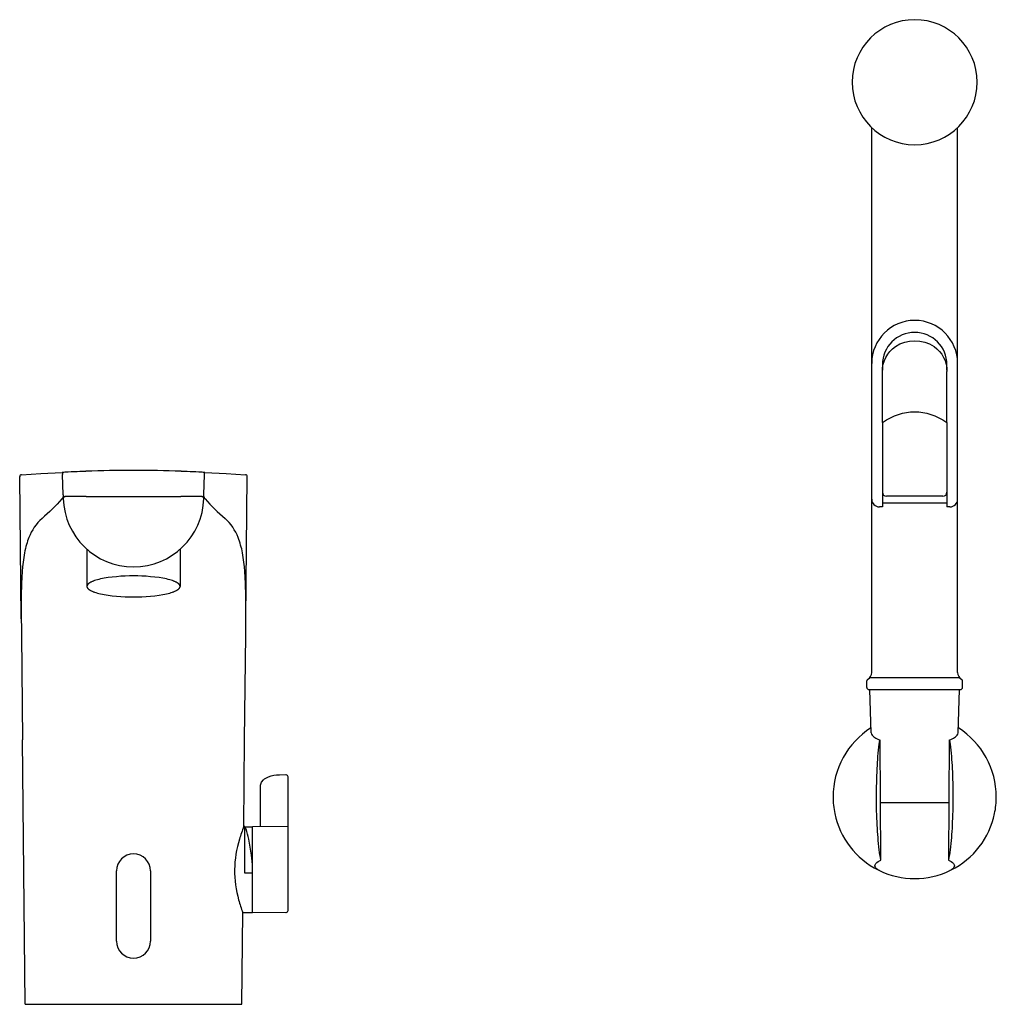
# Model space of a CAD drawing. Header units: millimetres. Extents: x -29 to 221, y 0 to 252.
import ezdxf

# ---------------------------------------------------------------- set-up
doc = ezdxf.new("R2010")
doc.units = ezdxf.units.MM
doc.header["$MEASUREMENT"] = 0
doc.layers.add('PLANNING', color=1, linetype='Continuous')

# ---------------------------------------------------------------- blocks, each defined once
blk = doc.blocks.new('720084_f')
at = {"layer": 'PLANNING'}
for p, q in [((189, 84.95), (189, 224.48)), ((211, 84.95), (211, 224.48)), ((191.75, 163.77), (191.75, 162.4)), ((191.75, 148.99), (191.75, 162.06)), ((208.25, 162.4), (208.25, 163.77)), ((208.25, 148.99), (208.25, 162.06)), ((191.75, 148.99), (191.75, 127.35)), ((208.25, 148.99), (208.25, 127.35)), ((-23.74, 135.88), (-18.3, 136.18)), ((-18.21, 136.18), (-18.3, 136.18)), ((18.3, 136.18), (18.21, 136.18)), ((18.3, 136.18), (23.74, 135.88)), ((-28.77, 98.73), (-29.14, 135.1)), ((-28.67, 135.6), (-23.74, 135.88)), ((-18.02, 130.48), (-18.19, 135.69)), ((18.02, 130.48), (18.19, 135.69)), ((23.74, 135.88), (28.67, 135.6)), ((28.77, 98.73), (29.14, 135.1)), ((-12.1, 130), (-17.49, 130)), ((-12.1, 130), (12.1, 130)), ((17.49, 130), (12.1, 130)), ((207.25, 130.1), (192.75, 130.1)), ((191.75, 127.35), (191, 127.35)), ((208.25, 128.32), (191.75, 128.32)), ((209, 127.35), (208.25, 127.35)), ((-11.92, 116.52), (-11.92, 107)), ((11.93, 116.52), (11.93, 107)), ((-28.72, 94.63), (-28.45, 67.69)), ((28.45, 67.69), (28.72, 94.63)), ((211.56, 83.57), (188.44, 83.57)), ((187.75, 81.1), (187.75, 82.79)), ((212.25, 81.1), (212.25, 82.79)), ((188.25, 80.6), (211.75, 80.6)), ((188.85, 69.54), (188.5, 80.6)), ((211.15, 69.54), (211.5, 80.6)), ((-27.75, 0), (-28.45, 67.69)), ((28.22, 45.49), (28.45, 67.69)), ((191.33, 36.94), (191.18, 67.63)), ((208.82, 67.63), (208.67, 36.94)), ((208.74, 51.6), (191.26, 51.6)), ((-4.35, 16.15), (-4.35, 34.15)), ((4.35, 34.15), (4.35, 16.15)), ((27.75, 0), (27.99, 23.51))]:
    blk.add_line(p, q, dxfattribs=at)
for points in [[(191.75, 162.06, -0.248141), (195.05, 168.41, -0.303675), (204.95, 168.41, -0.2497), (208.25, 162.06)], [(-17.92, 130.2, -0.133472), (-18.32, 129.42, -0.035033), (-23.43, 124.38)], [(17.92, 130.2, 0.133398), (18.32, 129.42, 0.035029), (23.43, 124.38)], [(-23.43, 124.38, 0.11949), (-26.79, 119.51), (-26.95, 119.07), (-27.11, 118.63), (-27.26, 118.19), (-27.39, 117.75), (-27.54, 117.21), (-27.68, 116.67), (-27.8, 116.13), (-27.91, 115.58), (-28.02, 114.99), (-28.12, 114.4), (-28.28, 113.21), (-28.41, 112.01), (-28.52, 110.81), (-28.62, 109.26), (-28.68, 107.71), (-28.75, 104.6), (-28.76, 100.52), (-28.72, 94.63)], [(28.72, 94.63), (28.76, 100.52), (28.75, 104.6), (28.68, 107.71), (28.62, 109.26), (28.52, 110.81), (28.41, 112.01), (28.28, 113.2), (28.11, 114.39), (28.01, 114.99), (27.9, 115.58), (27.8, 116.08), (27.69, 116.58), (27.56, 117.07), (27.43, 117.57), (27.28, 118.06), (27.13, 118.54), (26.96, 119.03), (26.79, 119.51, 0.119491), (23.43, 124.38)], [(188.85, 69.54, 0.173968), (189.08, 68.91, 0.12911), (191.18, 67.63)], [(208.82, 67.63, 0.129111), (210.92, 68.91, 0.173968), (211.15, 69.54)], [(191.33, 36.94, -0.016473), (190.93, 39.57, -0.016382), (190.4, 45.85, -0.012113), (190.22, 53.09, -0.011373), (190.4, 60.34, -0.017905), (190.93, 66.63), (191.07, 67.67)], [(208.93, 67.67), (209.07, 66.63, -0.016371), (209.6, 60.34, -0.01211), (209.78, 53.09, -0.011373), (209.6, 45.85, -0.01848), (209.07, 39.57, -0.015911), (208.67, 36.94)], [(32.47, 45.52), (32.47, 55.63), (32.51, 56.07), (32.81, 56.86), (33.3, 57.47), (33.55, 57.69), (33.88, 57.92), (34.52, 58.24), (35.2, 58.48), (35.91, 58.64), (36.65, 58.74), (37.34, 58.78), (38.96, 58.82, -0.420828), (39.47, 58.32), (39.47, 45.56), (39.47, 45.58), (39.47, 45.58), (39.47, 45.58), (39.47, 45.58), (39.47, 45.58), (39.47, 45.54), (39.47, 45.32), (39.47, 44.24), (39.47, 40.04), (39.47, 23.93, -0.416772), (38.96, 23.43), (30.47, 23.5)], [(28.25, 45.49, 0.021817), (27.11, 42.28, 0.068843), (25.86, 34.5, 0.063964), (26.92, 26.71, 0.029305), (27.99, 23.5)], [(27.99, 23.51), (30.47, 23.52, 0.000042), (30.47, 24.97), (30.47, 45.5), (39.47, 45.58)], [(30.47, 35.8), (30.17, 38.18), (29.5, 42.27, 0.037807), (28.83, 44.86), (28.54, 45.45), (30.47, 45.47)], [(190.96, 34.25), (190.94, 34.26, -0.273071), (189.81, 35.44, -0.173968), (190.03, 36.02, -0.114324), (191.33, 36.94)], [(208.67, 36.94, -0.114324), (209.97, 36.02, -0.173968), (210.19, 35.44, -0.273629), (209.06, 34.26), (209.04, 34.25)]]:
    blk.add_lwpolyline(points, format="xyb", dxfattribs=at)
for points in [[(0, 109.68), (-1.07, 109.67), (-2.17, 109.64), (-3.28, 109.58), (-4.39, 109.49), (-5.48, 109.38), (-6.53, 109.25), (-7.52, 109.08), (-7.98, 108.99), (-8.43, 108.9), (-8.86, 108.8), (-9.26, 108.69), (-9.63, 108.58), (-9.98, 108.47), (-10.14, 108.41), (-10.3, 108.35), (-10.45, 108.29), (-10.59, 108.23), (-10.73, 108.17), (-10.86, 108.11), (-10.98, 108.05), (-11.09, 107.99), (-11.19, 107.93), (-11.24, 107.89), (-11.29, 107.86), (-11.34, 107.83), (-11.38, 107.8), (-11.42, 107.77), (-11.46, 107.74), (-11.5, 107.71), (-11.54, 107.68), (-11.58, 107.64), (-11.61, 107.61), (-11.64, 107.58), (-11.67, 107.55), (-11.7, 107.52), (-11.73, 107.49), (-11.75, 107.46), (-11.77, 107.43), (-11.78, 107.41), (-11.8, 107.39), (-11.81, 107.38), (-11.81, 107.36), (-11.82, 107.35), (-11.83, 107.33), (-11.84, 107.32), (-11.85, 107.3), (-11.86, 107.29), (-11.86, 107.27), (-11.87, 107.26), (-11.88, 107.24), (-11.88, 107.23), (-11.89, 107.21), (-11.89, 107.2), (-11.9, 107.18), (-11.9, 107.16), (-11.91, 107.15), (-11.91, 107.13), (-11.91, 107.12), (-11.92, 107.1), (-11.92, 107.09), (-11.92, 107.07), (-11.92, 107.06), (-11.92, 107.04), (-11.92, 107.03), (-11.92, 107.01), (-11.92, 107), (-11.92, 106.99), (-11.92, 106.97), (-11.92, 106.96), (-11.92, 106.94), (-11.92, 106.93), (-11.92, 106.91), (-11.92, 106.9), (-11.91, 106.88), (-11.91, 106.87), (-11.91, 106.85), (-11.9, 106.84), (-11.9, 106.82), (-11.89, 106.8), (-11.89, 106.79), (-11.88, 106.77), (-11.88, 106.76), (-11.87, 106.74), (-11.86, 106.73), (-11.86, 106.71), (-11.85, 106.7), (-11.84, 106.68), (-11.83, 106.67), (-11.82, 106.65), (-11.81, 106.64), (-11.81, 106.62), (-11.8, 106.61), (-11.78, 106.59), (-11.77, 106.57), (-11.75, 106.54), (-11.73, 106.51), (-11.7, 106.48), (-11.67, 106.45), (-11.64, 106.42), (-11.61, 106.39), (-11.58, 106.36), (-11.54, 106.32), (-11.5, 106.29), (-11.46, 106.26), (-11.42, 106.23), (-11.38, 106.2), (-11.34, 106.17), (-11.29, 106.14), (-11.24, 106.11), (-11.19, 106.07), (-11.09, 106.01), (-10.98, 105.95), (-10.86, 105.89), (-10.73, 105.83), (-10.59, 105.77), (-10.45, 105.71), (-10.3, 105.65), (-10.14, 105.59), (-9.98, 105.53), (-9.63, 105.42), (-9.26, 105.31), (-8.86, 105.2), (-8.43, 105.1), (-7.98, 105.01), (-7.52, 104.92), (-6.53, 104.75), (-5.48, 104.62), (-4.39, 104.51), (-3.28, 104.42), (-2.17, 104.36), (-1.07, 104.33), (0, 104.32), (1.07, 104.33), (2.17, 104.36), (3.28, 104.42), (4.39, 104.51), (5.48, 104.62), (6.53, 104.75), (7.52, 104.92), (7.98, 105.01), (8.43, 105.1), (8.86, 105.2), (9.26, 105.31), (9.63, 105.42), (9.98, 105.53), (10.14, 105.59), (10.3, 105.65), (10.45, 105.71), (10.59, 105.77), (10.73, 105.83), (10.86, 105.89), (10.98, 105.95), (11.09, 106.01), (11.19, 106.07), (11.24, 106.11), (11.29, 106.14), (11.34, 106.17), (11.38, 106.2), (11.42, 106.23), (11.46, 106.26), (11.5, 106.29), (11.54, 106.32), (11.58, 106.36), (11.61, 106.39), (11.64, 106.42), (11.67, 106.45), (11.7, 106.48), (11.73, 106.51), (11.75, 106.54), (11.77, 106.57), (11.78, 106.59), (11.8, 106.61), (11.81, 106.62), (11.81, 106.64), (11.82, 106.65), (11.83, 106.67), (11.84, 106.68), (11.85, 106.7), (11.86, 106.71), (11.86, 106.73), (11.87, 106.74), (11.88, 106.76), (11.88, 106.77), (11.89, 106.79), (11.89, 106.8), (11.9, 106.82), (11.9, 106.84), (11.91, 106.85), (11.91, 106.87), (11.91, 106.88), (11.92, 106.9), (11.92, 106.91), (11.92, 106.93), (11.92, 106.94), (11.92, 106.96), (11.92, 106.97), (11.92, 106.99), (11.93, 107), (11.92, 107.01), (11.92, 107.03), (11.92, 107.04), (11.92, 107.06), (11.92, 107.07), (11.92, 107.09), (11.92, 107.1), (11.91, 107.12), (11.91, 107.13), (11.91, 107.15), (11.9, 107.16), (11.9, 107.18), (11.89, 107.2), (11.89, 107.21), (11.88, 107.23), (11.88, 107.24), (11.87, 107.26), (11.86, 107.27), (11.86, 107.29), (11.85, 107.3), (11.84, 107.32), (11.83, 107.33), (11.82, 107.35), (11.81, 107.36), (11.81, 107.38), (11.8, 107.39), (11.78, 107.41), (11.77, 107.43), (11.75, 107.46), (11.73, 107.49), (11.7, 107.52), (11.67, 107.55), (11.64, 107.58), (11.61, 107.61), (11.58, 107.64), (11.54, 107.68), (11.5, 107.71), (11.46, 107.74), (11.42, 107.77), (11.38, 107.8), (11.34, 107.83), (11.29, 107.86), (11.24, 107.89), (11.19, 107.93), (11.09, 107.99), (10.98, 108.05), (10.86, 108.11), (10.73, 108.17), (10.59, 108.23), (10.45, 108.29), (10.3, 108.35), (10.14, 108.41), (9.98, 108.47), (9.63, 108.58), (9.26, 108.69), (8.86, 108.8), (8.43, 108.9), (7.98, 108.99), (7.52, 109.08), (6.53, 109.25), (5.48, 109.38), (4.39, 109.49), (3.28, 109.58), (2.17, 109.64), (1.07, 109.67), (0, 109.68)], [(30.47, 33.56), (28.54, 33.56), (28.54, 45.49), (28.22, 45.49)], [(-27.75, 0), (-27.75, 0), (-27.75, 0), (-27.75, 0), (-27.75, 0), (-27.75, 0), (-27.75, 0), (-27.74, 0), (27.74, 0)]]:
    blk.add_lwpolyline(points, dxfattribs=at)
for centre, radius, start, end in [((200, 236.1), 16, 360, 270), ((200, 236.1), 16, 270, 0), ((200, 164.1), 11, 360, 180), ((200, 163.77), 8.25, 0, 180), ((0, -191.99), 328.67, 92.1306, 93.1767), ((-17.69, 135.71), 0.5, 93.0912, 181.9519), ((0, -191.93), 328.62, 87.8695, 92.1305), ((-0.05, -193.13), 329.82, 86.8267, 87.8678), ((17.69, 135.71), 0.5, 358.0481, 86.9105), ((-28.64, 135.1), 0.5, 93.2505, 180.5892), ((28.64, 135.1), 0.5, 359.4108, 86.7495), ((192.75, 131.1), 1, 180, 270), ((207.25, 131.1), 1, 270, 0), ((-17.52, 130.5), 0.5, 181.9519, 269.9996), ((-17.49, 129.5), 0.5, 89.9996, 181.6363), ((0, 130), 18, 181.6363, 358.3631), ((17.49, 129.5), 0.5, 358.3631, 90.001), ((17.52, 130.5), 0.5, 270.001, 358.0481), ((191, 129.35), 2, 180, 270), ((209, 129.35), 2, 270, 0), ((188.25, 82.79), 0.5, 120, 180), ((187, 84.95), 2, 300, 0), ((213, 84.95), 2, 180, 240), ((211.75, 82.79), 0.5, 360, 60), ((188.25, 81.1), 0.5, 180, 270), ((211.75, 81.1), 0.5, 270, 0), ((200, 53.1), 20.9, 122.3702, 179.9999), ((200, 53.1), 20.9, 0.0001, 57.6298), ((200, 53.1), 20.9, 179.9963, 191.7388), ((200, 53.1), 20.9, 348.2612, 0.0037), ((200, 53.1), 20.9, 191.7435, 243.5229), ((200, 53.1), 20.9, 296.4771, 348.2565), ((0, 34.15), 4.35, 0, 180), ((200, 53.13), 20.93, 244.4096, 295.5904), ((0, 16.15), 4.35, 180, 0)]:
    blk.add_arc(centre, radius, start, end, dxfattribs=at)
blk.add_open_spline([(191.75, 148.99), (197.17, 152.6), (202.83, 152.6), (208.25, 148.99)], degree=3, dxfattribs=at)

msp = doc.modelspace()

# ---------------------------------------------------------------- block references
msp.add_blockref('720084_f', (0, 0))

doc.saveas('drawing.dxf')
